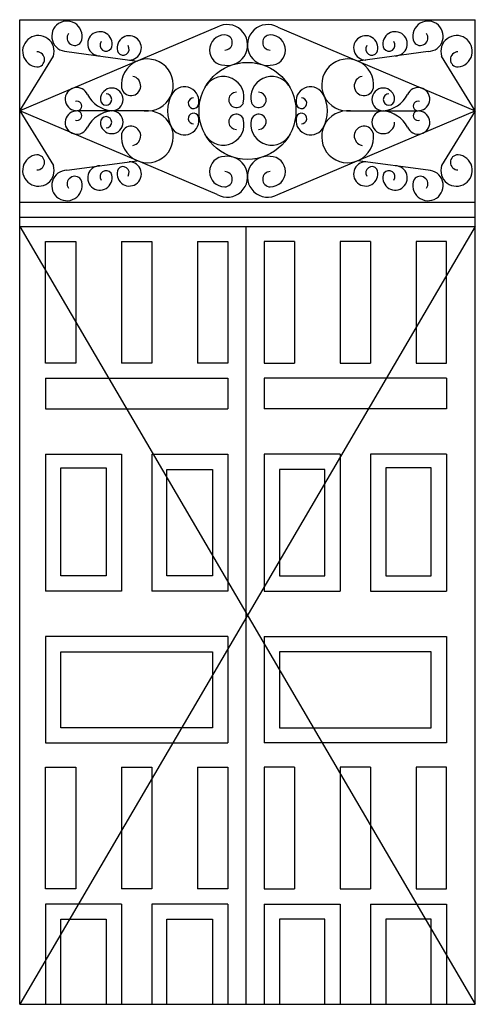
# Model space of a CAD drawing. Header units: millimetres. Extents: x 226.56 to 228.06, y 81.42 to 84.66.
import ezdxf

# ---------------------------------------------------------------- set-up
doc = ezdxf.new("R2010")
doc.units = ezdxf.units.MM
doc.layers.add('0.15', color=8, linetype='Continuous')

# ---------------------------------------------------------------- blocks, each defined once
blk = doc.blocks.new('herreria-3')
at = {"layer": '0.15', "ltscale": 0.01}
for p, q in [((-0.0996, 0.5757), (-0.75, 0.3)), ((0.0996, 0.5757), (0.75, 0.3)), ((-0.5944, 0.4956), (-0.3632, 0.4639)), ((0.5944, 0.4956), (0.3632, 0.4639)), ((-0.75, 0.3), (-0.639, 0.48)), ((0.75, 0.3), (0.639, 0.48)), ((-0.0996, 0.0243), (-0.75, 0.3)), ((-0.75, 0.3), (-0.639, 0.12)), ((-0.337, 0.3), (-0.5615, 0.3)), ((0.0996, 0.0243), (0.75, 0.3)), ((0.3396, 0.2997), (0.5615, 0.3)), ((0.75, 0.3), (0.639, 0.12)), ((-0.5944, 0.1044), (-0.3632, 0.1361)), ((0.5944, 0.1044), (0.3632, 0.1361))]:
    blk.add_line(p, q, dxfattribs=at)
for centre, radius, start, end in [((-0.5944, 0.5456), 0.05, 336.6747, 270), ((-0.067, 0.5168), 0.0673, 263.1389, 119.0092), ((0.067, 0.5168), 0.0673, 60.9908, 276.8611), ((0.5944, 0.5456), 0.05, 270, 203.3253), ((-0.5688, 0.5403), 0.025, 145.581, 324.388), ((-0.4859, 0.5207), 0.04, 336.6747, 270), ((0.4859, 0.5207), 0.04, 270, 203.3253), ((0.5688, 0.5403), 0.025, 215.612, 34.419), ((-0.6884, 0.4961), 0.0519, 341.9225, 264.8674), ((-0.4655, 0.5165), 0.02, 145.581, 324.388), ((-0.3893, 0.5074), 0.04, 270, 203.3253), ((-0.075, 0.5), 0.05, 90, 270), ((-0.075, 0.525), 0.025, 270, 90), ((0.075, 0.525), 0.025, 90, 270), ((0.075, 0.5), 0.05, 270, 90), ((0.3893, 0.5074), 0.04, 336.6747, 270), ((0.4655, 0.5165), 0.02, 215.612, 34.419), ((0.6884, 0.4961), 0.0519, 275.1326, 198.0775), ((-0.693, 0.4694), 0.025, 270, 90), ((-0.4097, 0.5033), 0.02, 215.612, 34.419), ((0.4097, 0.5033), 0.02, 145.581, 324.388), ((0.693, 0.4694), 0.025, 90, 270), ((-0.3297, 0.3852), 0.0855, 263.3286, 186.6714), ((0.3297, 0.3852), 0.0855, 353.3286, 276.6714), ((-0.3834, 0.3823), 0.0319, 191.3427, 78.6573), ((-0.0798, 0.3444), 0.0685, 344.7651, 144.8594), ((0.0798, 0.3444), 0.0685, 35.1406, 195.2349), ((0.3834, 0.3823), 0.0319, 101.3427, 348.6573), ((-0.5621, 0.3387), 0.0382, 22.9461, 263.696), ((-0.4469, 0.3375), 0.0375, 270, 180), ((-0.1518, 0.3), 0.1117, 148.297, 211.703), ((-0.2076, 0.3311), 0.048, 344.7651, 144.8594), ((-0.0367, 0.3361), 0.025, 90, 337.3119), ((0.0367, 0.3361), 0.025, 202.6881, 90), ((0.2076, 0.3311), 0.048, 35.1406, 195.2349), ((0.1518, 0.3), 0.1117, 328.297, 31.703), ((0.4469, 0.3375), 0.0375, 0, 270), ((0.5621, 0.3387), 0.0382, 276.304, 157.0539), ((-0.5615, 0.3158), 0.0158, 252.4119, 107.5881), ((-0.4363, 0.4024), 0.1029, 208.2996, 264.0811), ((-0.4657, 0.3375), 0.0187, 180, 90), ((-0.1775, 0.3252), 0.0175, 90, 337.3119), ((0.1775, 0.3252), 0.0175, 202.6881, 90), ((0.4657, 0.3375), 0.0187, 90, 0), ((0.4363, 0.4024), 0.1029, 275.9189, 331.7004), ((0.5615, 0.3158), 0.0158, 72.4119, 287.5881), ((-0.5621, 0.2613), 0.0382, 96.304, 337.0539), ((-0.5615, 0.2842), 0.0158, 252.4119, 107.5881), ((-0.4363, 0.1976), 0.1029, 95.9189, 151.7004), ((-0.4469, 0.2625), 0.0375, 180, 90), ((-0.3297, 0.2148), 0.0855, 173.3286, 96.6714), ((-0.1775, 0.2748), 0.0175, 22.6881, 270), ((0.1775, 0.2748), 0.0175, 270, 157.3119), ((0.3297, 0.2148), 0.0855, 83.3286, 6.6714), ((0.4469, 0.2625), 0.0375, 90, 0), ((0.4363, 0.1976), 0.1029, 28.2996, 84.0811), ((0.5621, 0.2613), 0.0382, 202.9461, 83.696), ((0.5615, 0.2842), 0.0158, 72.4119, 287.5881), ((-0.4657, 0.2625), 0.0187, 270, 180), ((-0.2076, 0.2689), 0.048, 215.1406, 15.2349), ((-0.0798, 0.2556), 0.0685, 215.1406, 15.2349), ((-0.0367, 0.2639), 0.025, 22.6881, 270), ((0.0798, 0.2556), 0.0685, 164.7651, 324.8594), ((0.0367, 0.2639), 0.025, 270, 157.3119), ((0.2076, 0.2689), 0.048, 164.7651, 324.8594), ((-0.3834, 0.2177), 0.0319, 281.3427, 168.6573), ((0.3834, 0.2177), 0.0319, 11.3427, 258.6573), ((-0.6884, 0.1039), 0.0519, 95.1326, 18.0775), ((-0.693, 0.1306), 0.025, 270, 90), ((-0.3893, 0.0926), 0.04, 156.6747, 90), ((-0.075, 0.1), 0.05, 90, 270), ((-0.067, 0.0832), 0.0673, 240.9908, 96.8611), ((0.067, 0.0832), 0.0673, 83.1389, 299.0092), ((0.075, 0.1), 0.05, 270, 90), ((0.3893, 0.0926), 0.04, 90, 23.3253), ((0.6884, 0.1039), 0.0519, 161.9225, 84.8674), ((0.693, 0.1306), 0.025, 90, 270), ((-0.5944, 0.0544), 0.05, 90, 23.3253), ((-0.4859, 0.0793), 0.04, 90, 23.3253), ((-0.4655, 0.0835), 0.02, 35.612, 214.419), ((-0.4097, 0.0967), 0.02, 325.581, 144.388), ((-0.075, 0.075), 0.025, 270, 90), ((0.075, 0.075), 0.025, 90, 270), ((0.4097, 0.0967), 0.02, 35.612, 214.419), ((0.4859, 0.0793), 0.04, 156.6747, 90), ((0.4655, 0.0835), 0.02, 325.581, 144.388), ((0.5944, 0.0544), 0.05, 156.6747, 90), ((-0.5688, 0.0597), 0.025, 35.612, 214.419), ((0.5688, 0.0597), 0.025, 325.581, 144.388)]:
    blk.add_arc(centre, radius, start, end, dxfattribs=at)

msp = doc.modelspace()

# ---------------------------------------------------------------- linework, layer by layer
for p, q in [((226.5616, 81.418), (226.5616, 84.6581)), ((226.5616, 84.6581), (228.0616, 84.6581)), ((228.0616, 81.418), (228.0616, 84.6581)), ((226.5616, 81.418), (228.0616, 81.418))]:
    msp.add_line(p, q)
at = {"linetype": 'Continuous', "ltscale": 0.01}
for p, q in [((226.5616, 84.0581), (228.0616, 84.0581)), ((226.5616, 84.0081), (228.0616, 84.0081)), ((226.5616, 83.9781), (228.0616, 81.418)), ((228.0616, 83.9781), (226.5616, 81.418)), ((226.5616, 83.9781), (228.0616, 83.9781)), ((226.6466, 83.5281), (226.6466, 83.9281)), ((226.6466, 83.9281), (226.7466, 83.9281)), ((226.7466, 83.9281), (226.7466, 83.5281)), ((226.8966, 83.9281), (226.8966, 83.5281)), ((226.8966, 83.9281), (226.9966, 83.9281)), ((226.9966, 83.9281), (226.9966, 83.5281)), ((227.1466, 83.9281), (227.1466, 83.5281)), ((227.1466, 83.9281), (227.2466, 83.9281)), ((227.2466, 83.9281), (227.2466, 83.5281)), ((227.3666, 83.9281), (227.3666, 83.5281)), ((227.4666, 83.9281), (227.3666, 83.9281)), ((227.4666, 83.9281), (227.4666, 83.5281)), ((227.6166, 83.9281), (227.6166, 83.5281)), ((227.7166, 83.9281), (227.6166, 83.9281)), ((227.7166, 83.9281), (227.7166, 83.5281)), ((227.8666, 83.9281), (227.8666, 83.5281)), ((227.9666, 83.9281), (227.8666, 83.9281)), ((227.9666, 83.5281), (227.9666, 83.9281)), ((226.7466, 83.5281), (226.6466, 83.5281)), ((226.9966, 83.5281), (226.8966, 83.5281)), ((227.2466, 83.5281), (227.1466, 83.5281)), ((227.3666, 83.5281), (227.4666, 83.5281)), ((227.6166, 83.5281), (227.7166, 83.5281)), ((227.8666, 83.5281), (227.9666, 83.5281)), ((226.6466, 83.4781), (227.2466, 83.4781)), ((226.6466, 83.4781), (226.6466, 83.3781)), ((227.2466, 83.4781), (227.2466, 83.3781)), ((227.9666, 83.4781), (227.3666, 83.4781)), ((227.3666, 83.4781), (227.3666, 83.3781)), ((227.9666, 83.4781), (227.9666, 83.3781)), ((226.6466, 83.3781), (227.2466, 83.3781)), ((227.9666, 83.3781), (227.3666, 83.3781)), ((226.6466, 83.2281), (226.8966, 83.2281)), ((226.6466, 83.2281), (226.6466, 82.7781)), ((226.8966, 83.2281), (226.8966, 82.7781)), ((226.9966, 83.2281), (226.9966, 82.7781)), ((226.9966, 83.2281), (227.2466, 83.2281)), ((227.2466, 83.2281), (227.2466, 82.7781)), ((227.3666, 83.2281), (227.3666, 82.7781)), ((227.6166, 83.2281), (227.3666, 83.2281)), ((227.6166, 83.2281), (227.6166, 82.7781)), ((227.9666, 83.2281), (227.7166, 83.2281)), ((227.7166, 83.2281), (227.7166, 82.7781)), ((227.9666, 83.2281), (227.9666, 82.7781)), ((226.8966, 82.7781), (226.6466, 82.7781)), ((227.2466, 82.7781), (226.9966, 82.7781)), ((227.3666, 82.7781), (227.6166, 82.7781)), ((227.7166, 82.7781), (227.9666, 82.7781)), ((227.2466, 82.6281), (226.6466, 82.6281)), ((226.6466, 82.6281), (226.6466, 82.2781)), ((227.2466, 82.6281), (227.2466, 82.2781)), ((227.3666, 82.6281), (227.9666, 82.6281)), ((227.3666, 82.6281), (227.3666, 82.2781)), ((227.9666, 82.6281), (227.9666, 82.2781)), ((226.6466, 82.2781), (227.2466, 82.2781)), ((227.9666, 82.2781), (227.3666, 82.2781)), ((226.6466, 81.7981), (226.6466, 82.1981)), ((226.6466, 82.1981), (226.7466, 82.1981)), ((226.7466, 82.1981), (226.7466, 81.7981)), ((226.8966, 82.1981), (226.8966, 81.7981)), ((226.8966, 82.1981), (226.9966, 82.1981)), ((226.9966, 82.1981), (226.9966, 81.7981)), ((227.1466, 82.1981), (227.1466, 81.7981)), ((227.1466, 82.1981), (227.2466, 82.1981)), ((227.2466, 82.1981), (227.2466, 81.7981)), ((227.3666, 82.1981), (227.3666, 81.7981)), ((227.4666, 82.1981), (227.3666, 82.1981)), ((227.4666, 82.1981), (227.4666, 81.7981)), ((227.6166, 82.1981), (227.6166, 81.7981)), ((227.7166, 82.1981), (227.6166, 82.1981)), ((227.7166, 82.1981), (227.7166, 81.7981)), ((227.8666, 82.1981), (227.8666, 81.7981)), ((227.9666, 82.1981), (227.8666, 82.1981)), ((227.9666, 81.7981), (227.9666, 82.1981)), ((226.7466, 81.7981), (226.6466, 81.7981)), ((226.9966, 81.7981), (226.8966, 81.7981)), ((227.2466, 81.7981), (227.1466, 81.7981)), ((227.3666, 81.7981), (227.4666, 81.7981)), ((227.6166, 81.7981), (227.7166, 81.7981)), ((227.8666, 81.7981), (227.9666, 81.7981)), ((226.6466, 81.7481), (226.6466, 81.418)), ((226.8966, 81.7481), (226.6466, 81.7481)), ((226.8966, 81.7481), (226.8966, 81.418)), ((227.2466, 81.7481), (226.9966, 81.7481)), ((226.9966, 81.7481), (226.9966, 81.418)), ((227.2466, 81.7481), (227.2466, 81.418)), ((227.3666, 81.7481), (227.6166, 81.7481)), ((227.3666, 81.7481), (227.3666, 81.418)), ((227.6166, 81.7481), (227.6166, 81.418)), ((227.7166, 81.7481), (227.7166, 81.418)), ((227.7166, 81.7481), (227.9666, 81.7481)), ((227.9666, 81.7481), (227.9666, 81.418))]:
    msp.add_line(p, q, dxfattribs=at)
at = {"ltscale": 0.01}
msp.add_line((227.3066, 83.9781), (227.3066, 81.418), dxfattribs=at)
at = {"linetype": 'Continuous', "ltscale": 0.01}
for points in [[(226.6966, 83.1831), (226.8466, 83.1831), (226.8466, 82.8281), (226.6966, 82.8281)], [(227.0466, 83.1781), (227.1966, 83.1781), (227.1966, 82.8281), (227.0466, 82.8281)], [(227.5666, 83.1781), (227.4166, 83.1781), (227.4166, 82.8281), (227.5666, 82.8281)], [(227.9166, 83.1831), (227.7666, 83.1831), (227.7666, 82.8281), (227.9166, 82.8281)], [(226.6966, 82.5781), (227.1966, 82.5781), (227.1966, 82.3281), (226.6966, 82.3281)], [(227.9166, 82.5781), (227.4166, 82.5781), (227.4166, 82.3281), (227.9166, 82.3281)]]:
    msp.add_lwpolyline(points, close=True, dxfattribs=at)
for points in [[(226.6966, 81.418), (226.6966, 81.6981), (226.8466, 81.6981), (226.8466, 81.418)], [(227.0466, 81.418), (227.0466, 81.6981), (227.1966, 81.6981), (227.1966, 81.418)], [(227.5666, 81.418), (227.5666, 81.6981), (227.4166, 81.6981), (227.4166, 81.418)], [(227.9166, 81.418), (227.9166, 81.6981), (227.7666, 81.6981), (227.7666, 81.418)]]:
    msp.add_lwpolyline(points, dxfattribs=at)
at = {"ltscale": 0.01}
msp.add_circle((227.3116, 84.3581), 0.1596, dxfattribs=at)

# ---------------------------------------------------------------- block references
msp.add_blockref('herreria-3', (227.3116, 84.0581))

doc.saveas('drawing.dxf')
